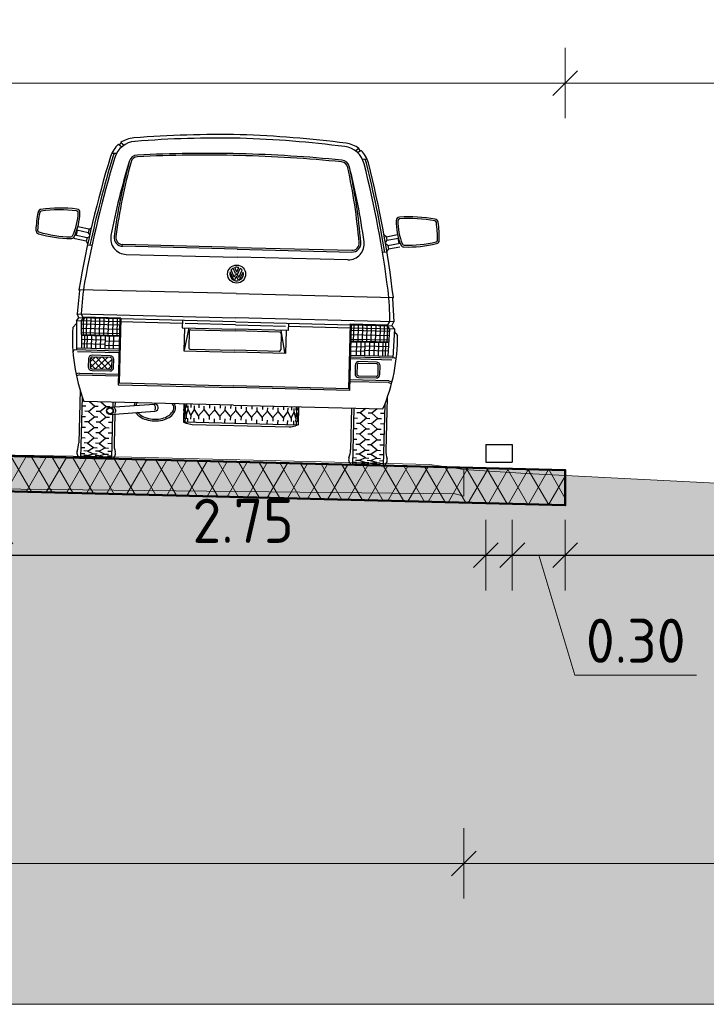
# Model space of a CAD drawing. Header units: metres. Extents: x -54 to 109, y -117 to 84.
# Tile 4 of 256: x -31.19 to -27.3, y -115.17 to -109.59. Entities that reach past the tile are written whole.
import ezdxf

# ---------------------------------------------------------------- set-up
doc = ezdxf.new("R2010")
doc.units = ezdxf.units.M
doc.linetypes.add('AL-NAP_LIJN', pattern=[15.25, 12, -1.5, 0.25, -1.5])
doc.layers.get('Defpoints').update_dxf_attribs({"color": 151})
for name, color, linetype, lineweight in [('B-WE-GW-MAAIVELD-GD', 253, 'Continuous', 18), ('N-WE-VH-VERHARDING-GD', 252, 'Continuous', 50), ('N-WE-VH-VERHARDING_ASFALT_DEKLAAG-AD', 252, 'Continuous', 18), ('N-WE-VW-MARKERING-GD', 7, 'Continuous', 35), ('N-WE-VW-MARKERING-S', 7, 'Continuous', 25), ('X-XX-AL-AANKLEDING-SD', 7, 'Continuous', 25), ('X-XX-AL-M', 7, 'Continuous', 18), ('X-XX-AL-NAP-GD', 7, 'AL-NAP_LIJN', 25), ('X-XX-AL_BINDEND-M', 10, 'Continuous', 18)]:
    doc.layers.add(name, color=color, linetype=linetype, lineweight=lineweight)
doc.layers.add('N-WE-GW-GROND_ZAND_DRAINEERZAND-V', color=7, linetype='Continuous', lineweight=18, true_color=0xf6e8be)
doc.layers.add('N-WE-GW-GROND_ZAND_FUNDERINGSZAND-V', color=7, linetype='Continuous', lineweight=18, true_color=0xf8ed6b)
doc.styles.add('NLCS-ISO-M100-T25', font='NLCS-ISO.ttf', dxfattribs={"height": 0.25})
doc.dimstyles.new('NLCS-M100-T25-SCHRAP_L2_H2', dxfattribs={"dimscale": 0.1, "dimtxt": 2.5, "dimasz": 1.4, "dimexe": 2, "dimexo": 2, "dimgap": 0.7, "dimtad": 1, "dimzin": 0, "dimdsep": 46, "dimtxsty": 'NLCS-ISO-M100-T25', "dimblk": 'OBLIQUE', "dimcen": 0, "dimdle": 2, "dimclrd": 256, "dimclre": 256, "dimclrt": 256, "dimazin": 0, "dimtfac": 1, "dimtdec": 3, "dimtofl": 0, "dimtmove": 0, "dimatfit": 3, "dimldrblk": 'OBLIQUE', "dimfxl": 2, "dimfxlon": 1, "dimtfillclr": 256, "dimtolj": 1, "dimtzin": 0, "dimlwd": -1, "dimlwe": -1, "dimarcsym": 0})

# ---------------------------------------------------------------- blocks, each defined once
blk = doc.blocks.new('VW-MARKERING_015')
at = {"layer": 'N-WE-VW-MARKERING-S'}
for p, q in [((-0.075, 0.1), (0.075, 0.1)), ((-0.075, 0.1), (-0.075, 0)), ((0.075, 0.1), (0.075, 0)), ((-0.075, 0), (0.075, 0))]:
    blk.add_line(p, q, dxfattribs=at)
blk = doc.blocks.new('_Oblique')
at = {"color": 0, "linetype": 'ByBlock', "lineweight": -2}
blk.add_line((-0.5, -0.5), (0.5, 0.5), dxfattribs=at)
blk = doc.blocks.new('*D308')
at = {"layer": 'Defpoints', "color": 0, "transparency": 16777216}
for p in [(-31.2976, -112.0443), (-28.5476, -112.1303), (-28.5476, -112.6244)]:
    blk.add_point(p, dxfattribs=at)
at = {"layer": 'X-XX-AL_BINDEND-M', "transparency": 16777216}
for p, q in [((-31.2976, -112.4244), (-31.2976, -112.8244)), ((-28.5476, -112.4244), (-28.5476, -112.8244)), ((-31.4976, -112.6244), (-28.3476, -112.6244))]:
    blk.add_line(p, q, dxfattribs=at)
at = {"layer": 'X-XX-AL_BINDEND-M', "transparency": 16777216, "xscale": 0.14, "yscale": 0.14, "zscale": 0.14, "rotation": 180}
blk.add_blockref('_Oblique', (-31.2976, -112.6244), dxfattribs=at)
at = {"layer": 'X-XX-AL_BINDEND-M', "transparency": 16777216, "xscale": 0.14, "yscale": 0.14, "zscale": 0.14}
blk.add_blockref('_Oblique', (-28.5476, -112.6244), dxfattribs=at)
at = {"layer": 'X-XX-AL_BINDEND-M', "transparency": 16777216, "insert": (-29.9226, -112.4294), "char_height": 0.25, "attachment_point": 5, "style": 'NLCS-ISO-M100-T25'}
blk.add_mtext('\\A1;2.75', dxfattribs=at)
blk = doc.blocks.new('*D309')
at = {"layer": 'Defpoints', "color": 0, "transparency": 16777216}
for p in [(-28.3976, -112.1341), (-28.0976, -112.1416), (-28.0976, -112.6244)]:
    blk.add_point(p, dxfattribs=at)
at = {"layer": 'X-XX-AL_BINDEND-M', "transparency": 16777216}
for p, q in [((-28.3976, -112.4244), (-28.3976, -112.8244)), ((-28.0976, -112.4244), (-28.0976, -112.8244)), ((-28.5976, -112.6244), (-27.8976, -112.6244)), ((-28.2476, -112.6244), (-28.0436, -113.3044)), ((-28.0436, -113.3044), (-27.3536, -113.3044))]:
    blk.add_line(p, q, dxfattribs=at)
at = {"layer": 'X-XX-AL_BINDEND-M', "transparency": 16777216, "xscale": 0.14, "yscale": 0.14, "zscale": 0.14, "rotation": 180}
blk.add_blockref('_Oblique', (-28.3976, -112.6244), dxfattribs=at)
at = {"layer": 'X-XX-AL_BINDEND-M', "transparency": 16777216, "xscale": 0.14, "yscale": 0.14, "zscale": 0.14}
blk.add_blockref('_Oblique', (-28.0976, -112.6244), dxfattribs=at)
at = {"layer": 'X-XX-AL_BINDEND-M', "transparency": 16777216, "insert": (-27.6986, -113.1094), "char_height": 0.25, "attachment_point": 5, "style": 'NLCS-ISO-M100-T25'}
blk.add_mtext('\\A1;0.30', dxfattribs=at)
blk = doc.blocks.new('*D310')
at = {"layer": 'Defpoints', "color": 0, "transparency": 16777216}
for p in [(-35.0976, -109.9479), (-35.0976, -111.9673), (-28.0976, -111.9673)]:
    blk.add_point(p, dxfattribs=at)
at = {"layer": 'X-XX-AL_BINDEND-M', "transparency": 16777216}
for p, q in [((-35.0976, -110.1479), (-35.0976, -109.7479)), ((-28.0976, -110.1479), (-28.0976, -109.7479)), ((-27.8976, -109.9479), (-35.2976, -109.9479))]:
    blk.add_line(p, q, dxfattribs=at)
at = {"layer": 'X-XX-AL_BINDEND-M', "transparency": 16777216, "xscale": 0.14, "yscale": 0.14, "zscale": 0.14, "rotation": 180}
blk.add_blockref('_Oblique', (-35.0976, -109.9479), dxfattribs=at)
at = {"layer": 'X-XX-AL_BINDEND-M', "transparency": 16777216, "xscale": 0.14, "yscale": 0.14, "zscale": 0.14}
blk.add_blockref('_Oblique', (-28.0976, -109.9479), dxfattribs=at)
at = {"layer": 'X-XX-AL_BINDEND-M', "transparency": 16777216, "insert": (-31.5976, -109.7529), "char_height": 0.25, "attachment_point": 5, "style": 'NLCS-ISO-M100-T25'}
blk.add_mtext('\\A1;7.00', dxfattribs=at)
blk = doc.blocks.new('*D313')
at = {"layer": 'Defpoints', "color": 0, "transparency": 16777216}
for p in [(-22.3976, -109.9479), (-28.0976, -112.1416), (-22.3976, -112.3997)]:
    blk.add_point(p, dxfattribs=at)
at = {"layer": 'X-XX-AL-M', "transparency": 16777216}
for p, q in [((-28.0976, -110.1479), (-28.0976, -109.7479)), ((-22.3976, -110.1479), (-22.3976, -109.7479)), ((-28.2976, -109.9479), (-22.1976, -109.9479))]:
    blk.add_line(p, q, dxfattribs=at)
at = {"layer": 'X-XX-AL-M', "transparency": 16777216, "xscale": 0.14, "yscale": 0.14, "zscale": 0.14, "rotation": 180}
blk.add_blockref('_Oblique', (-28.0976, -109.9479), dxfattribs=at)
at = {"layer": 'X-XX-AL-M', "transparency": 16777216, "xscale": 0.14, "yscale": 0.14, "zscale": 0.14}
blk.add_blockref('_Oblique', (-22.3976, -109.9479), dxfattribs=at)
at = {"layer": 'X-XX-AL-M', "transparency": 16777216, "insert": (-25.2476, -109.7529), "char_height": 0.25, "attachment_point": 5, "style": 'NLCS-ISO-M100-T25'}
blk.add_mtext('\\A1;5.70', dxfattribs=at)
blk = doc.blocks.new('*D328')
at = {"layer": 'B-WE-GW-MAAIVELD-GD', "transparency": 16777216}
for p, q in [((-35.0976, -114.1713), (-35.0976, -114.5713)), ((-28.6724, -114.1713), (-28.6724, -114.5713)), ((-35.2976, -114.3713), (-28.4724, -114.3713))]:
    blk.add_line(p, q, dxfattribs=at)
at = {"layer": 'Defpoints', "color": 0, "transparency": 16777216}
for p in [(-28.6724, -112.2899), (-35.0976, -112.3416), (-28.6724, -114.3713)]:
    blk.add_point(p, dxfattribs=at)
at = {"layer": 'B-WE-GW-MAAIVELD-GD', "transparency": 16777216, "xscale": 0.14, "yscale": 0.14, "zscale": 0.14}
for p, rotation in [((-35.0976, -114.3713), 179.9999999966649), ((-28.6724, -114.3713), 359.9999999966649)]:
    blk.add_blockref('_Oblique', p, dxfattribs=dict(at, rotation=rotation))
at = {"layer": 'B-WE-GW-MAAIVELD-GD', "transparency": 16777216, "insert": (-31.885, -114.1763), "char_height": 0.25, "attachment_point": 5, "rotation": 360, "style": 'NLCS-ISO-M100-T25'}
blk.add_mtext('\\A1;6.43', dxfattribs=at)
blk = doc.blocks.new('*D350')
at = {"layer": 'B-WE-GW-MAAIVELD-GD', "transparency": 16777216}
for p, q in [((-28.6724, -114.1713), (-28.6724, -114.5713)), ((-24.2746, -114.1713), (-24.2746, -114.5713)), ((-28.8724, -114.3713), (-24.0746, -114.3713))]:
    blk.add_line(p, q, dxfattribs=at)
at = {"layer": 'Defpoints', "color": 0, "transparency": 16777216}
for p in [(-28.6724, -112.2899), (-24.2746, -112.5174), (-24.2746, -114.3713)]:
    blk.add_point(p, dxfattribs=at)
at = {"layer": 'B-WE-GW-MAAIVELD-GD', "transparency": 16777216, "xscale": 0.14, "yscale": 0.14, "zscale": 0.14}
for p, rotation in [((-28.6724, -114.3713), 179.9999999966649), ((-24.2746, -114.3713), 359.9999999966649)]:
    blk.add_blockref('_Oblique', p, dxfattribs=dict(at, rotation=rotation))
at = {"layer": 'B-WE-GW-MAAIVELD-GD', "transparency": 16777216, "insert": (-26.4735, -114.1763), "char_height": 0.25, "attachment_point": 5, "rotation": 360, "style": 'NLCS-ISO-M100-T25'}
blk.add_mtext('\\A1;4.40', dxfattribs=at)
blk = doc.blocks.new('SAL-AANKLEDING_BUSJE1_ACHTERAANZICHT-D')
for p, q in [((-0.6752, 1.7925), (-0.6553, 1.7788)), ((0.6752, 1.7925), (0.6553, 1.7788)), ((-0.7236, 1.732), (-0.6963, 1.732)), ((-0.6873, 1.7825), (-0.6677, 1.769)), ((0.6873, 1.7825), (0.6677, 1.769)), ((0.7236, 1.732), (0.6963, 1.732)), ((-0.9085, 1.2902), (-0.9146, 1.2609)), ((-0.846, 1.2771), (-0.911, 1.2907)), ((-0.8419, 1.2967), (-0.9055, 1.31)), ((-0.8419, 1.2967), (-0.846, 1.2771)), ((-0.8419, 1.2967), (-0.8292, 1.305)), ((0.8419, 1.2967), (0.8292, 1.305)), ((0.8419, 1.2967), (0.9055, 1.31)), ((0.8419, 1.2967), (0.846, 1.2771)), ((0.846, 1.2771), (0.911, 1.2907)), ((0.9085, 1.2902), (0.9146, 1.2609)), ((-0.9199, 1.2415), (-0.9317, 1.2453)), ((-0.8521, 1.2478), (-0.9215, 1.2623)), ((-0.8562, 1.2282), (-0.9199, 1.2415)), ((-0.8521, 1.2478), (-0.8562, 1.2282)), ((-0.8562, 1.2282), (-0.8479, 1.2155)), ((-0.8521, 1.2478), (-0.8394, 1.2561)), ((-0.846, 1.2771), (-0.8377, 1.2645)), ((0.846, 1.2771), (0.8377, 1.2645)), ((0.8521, 1.2478), (0.8394, 1.2561)), ((0.8562, 1.2282), (0.8479, 1.2155)), ((0.8521, 1.2478), (0.9215, 1.2623)), ((0.8521, 1.2478), (0.8562, 1.2282)), ((0.8562, 1.2282), (0.9199, 1.2415)), ((-0.8484, 1.208), (-0.8229, 1.208)), ((0, 1.215), (-0.6491, 1.215)), ((0, 1.205), (-0.6491, 1.205)), ((0, 1.215), (0.6491, 1.215)), ((0, 1.205), (0.6491, 1.205)), ((0.8484, 1.208), (0.8229, 1.208)), ((-0.6284, 1.16), (0, 1.16)), ((0.6284, 1.16), (0, 1.16)), ((-0.0158, 1.0289), (-0.0367, 1.0758)), ((-0.013, 1.0451), (-0.0314, 1.0863)), ((-0.0063, 1.0661), (-0.02, 1.0969)), ((-0.013, 1.0451), (-0.0055, 1.0619)), ((0, 1.0743), (-0.0117, 1.1007)), ((-0.0063, 1.0661), (0.0063, 1.0661)), ((-0.0055, 1.0619), (0.0055, 1.0619)), ((0, 1.0743), (0.0117, 1.1007)), ((0.013, 1.0451), (0.0055, 1.0619)), ((0.0063, 1.0661), (0.02, 1.0969)), ((0.013, 1.0451), (0.0314, 1.0863)), ((0.0158, 1.0289), (0.0367, 1.0758)), ((-0.0111, 1.0271), (0, 1.0519)), ((0.0111, 1.0271), (0, 1.0519)), ((-0.891, 0.953), (-0.887, 0.948)), ((0, 0.953), (-0.891, 0.953)), ((0, 0.953), (0.891, 0.953)), ((0.891, 0.953), (0.887, 0.948)), ((-0.887, 0.948), (-0.897, 0.816)), ((0.887, 0.948), (0.897, 0.816)), ((-0.901, 0.776), (-0.887, 0.793)), ((-0.887, 0.793), (-0.897, 0.816)), ((-0.897, 0.816), (0, 0.816)), ((-0.655, 0.793), (-0.887, 0.793)), ((-0.8618, 0.793), (-0.8739, 0.816)), ((-0.8736, 0.776), (-0.8618, 0.793)), ((-0.65, 0.798), (-0.8644, 0.798)), ((-0.857, 0.793), (-0.8624, 0.776)), ((-0.8432, 0.793), (-0.8432, 0.7)), ((-0.82, 0.793), (-0.82, 0.7)), ((-0.795, 0.793), (-0.795, 0.7)), ((-0.77, 0.793), (-0.77, 0.7)), ((-0.745, 0.793), (-0.745, 0.7)), ((-0.72, 0.793), (-0.72, 0.7)), ((-0.695, 0.793), (-0.695, 0.7)), ((-0.67, 0.793), (-0.67, 0.7)), ((-0.655, 0.793), (-0.655, 0.42)), ((-0.65, 0.798), (-0.65, 0.43)), ((0, 0.793), (-0.65, 0.793)), ((-0.3, 0.793), (-0.3, 0.752)), ((0.897, 0.816), (0, 0.816)), ((0, 0.793), (0.65, 0.793)), ((0.3, 0.793), (0.3, 0.752)), ((0.65, 0.798), (0.8644, 0.798)), ((0.65, 0.798), (0.65, 0.43)), ((0.655, 0.793), (0.887, 0.793)), ((0.655, 0.793), (0.655, 0.42)), ((0.67, 0.793), (0.67, 0.7)), ((0.695, 0.793), (0.695, 0.7)), ((0.72, 0.793), (0.72, 0.7)), ((0.745, 0.793), (0.745, 0.7)), ((0.77, 0.793), (0.77, 0.7)), ((0.795, 0.793), (0.795, 0.7)), ((0.82, 0.793), (0.82, 0.7)), ((0.8432, 0.793), (0.8432, 0.7)), ((0.857, 0.793), (0.8624, 0.776)), ((0.8618, 0.793), (0.8739, 0.816)), ((0.8736, 0.776), (0.8618, 0.793)), ((0.8736, 0.776), (0.8618, 0.793)), ((0.887, 0.793), (0.897, 0.816)), ((0.901, 0.776), (0.887, 0.793)), ((-0.9005, 0.7614), (-0.92, 0.7388)), ((-0.901, 0.776), (-0.8955, 0.611)), ((-0.655, 0.776), (-0.901, 0.776)), ((-0.8736, 0.776), (-0.8685, 0.6209)), ((-0.8731, 0.76), (-0.655, 0.76)), ((-0.8723, 0.735), (-0.655, 0.735)), ((-0.8624, 0.776), (-0.8601, 0.7)), ((-0.3, 0.776), (-0.65, 0.776)), ((-0.3, 0.752), (0, 0.752)), ((-0.288, 0.752), (-0.288, 0.6209)), ((0, 0.776), (-0.284, 0.776)), ((-0.284, 0.626), (-0.2608, 0.752)), ((-0.261, 0.7315), (-0.261, 0.6415)), ((-0.251, 0.7415), (0, 0.7415)), ((0, 0.776), (0.284, 0.776)), ((0.3, 0.752), (0, 0.752)), ((0.251, 0.7415), (0, 0.7415)), ((0.284, 0.626), (0.2608, 0.752)), ((0.261, 0.7315), (0.261, 0.6415)), ((0.288, 0.752), (0.288, 0.6209)), ((0.3, 0.776), (0.65, 0.776)), ((0.655, 0.776), (0.901, 0.776)), ((0.8731, 0.76), (0.655, 0.76)), ((0.8723, 0.735), (0.655, 0.735)), ((0.8624, 0.776), (0.8601, 0.7)), ((0.8736, 0.776), (0.8685, 0.6209)), ((0.8736, 0.776), (0.8685, 0.6209)), ((0.901, 0.776), (0.8955, 0.611)), ((0.9005, 0.7614), (0.92, 0.7388)), ((-0.8714, 0.71), (-0.655, 0.71)), ((-0.8711, 0.7), (-0.655, 0.7)), ((-0.8709, 0.695), (-0.655, 0.695)), ((-0.8702, 0.6735), (-0.735, 0.6735)), ((-0.8534, 0.695), (-0.852, 0.6209)), ((-0.838, 0.695), (-0.838, 0.6209)), ((-0.813, 0.695), (-0.813, 0.6209)), ((-0.788, 0.695), (-0.788, 0.6209)), ((-0.763, 0.695), (-0.763, 0.6209)), ((-0.735, 0.695), (-0.735, 0.6209)), ((-0.713, 0.695), (-0.713, 0.6209)), ((-0.688, 0.695), (-0.688, 0.6209)), ((0.8714, 0.71), (0.655, 0.71)), ((0.8711, 0.7), (0.655, 0.7)), ((0.8709, 0.695), (0.655, 0.695)), ((0.8709, 0.695), (0.655, 0.695)), ((0.688, 0.695), (0.688, 0.6209)), ((0.713, 0.695), (0.713, 0.6209)), ((0.735, 0.695), (0.735, 0.6209)), ((0.735, 0.695), (0.735, 0.6209)), ((0.8702, 0.6735), (0.735, 0.6735)), ((0.763, 0.695), (0.763, 0.6209)), ((0.788, 0.695), (0.788, 0.6209)), ((0.813, 0.695), (0.813, 0.6209)), ((0.838, 0.695), (0.838, 0.6209)), ((0.8534, 0.695), (0.852, 0.6209)), ((-0.655, 0.6209), (-0.8958, 0.6209)), ((-0.8694, 0.6485), (-0.735, 0.6485)), ((-0.735, 0.6673), (-0.655, 0.6673)), ((-0.735, 0.6423), (-0.655, 0.6423)), ((-0.288, 0.6209), (0, 0.6209)), ((-0.251, 0.6315), (0, 0.6315)), ((0.251, 0.6315), (0, 0.6315)), ((0.288, 0.6209), (0, 0.6209)), ((0.735, 0.6673), (0.655, 0.6673)), ((0.735, 0.6423), (0.655, 0.6423)), ((0.655, 0.6209), (0.8958, 0.6209)), ((0.8694, 0.6485), (0.735, 0.6485)), ((-0.655, 0.611), (-0.9056, 0.611)), ((-0.655, 0.6006), (-0.8908, 0.6006)), ((-0.815, 0.548), (-0.788, 0.575)), ((-0.8148, 0.5129), (-0.7526, 0.575)), ((-0.7507, 0.505), (-0.8143, 0.5686)), ((-0.7873, 0.505), (-0.7173, 0.575)), ((-0.7153, 0.505), (-0.7853, 0.575)), ((-0.7519, 0.505), (-0.695, 0.5619)), ((-0.695, 0.52), (-0.75, 0.575)), ((0.655, 0.611), (0.9056, 0.611)), ((0.655, 0.6006), (0.8908, 0.6006)), ((-0.786, 0.505), (-0.815, 0.534)), ((-0.7166, 0.505), (-0.695, 0.5266)), ((-0.8766, 0.48), (-0.8952, 0.475)), ((-0.8753, 0.47), (-0.8929, 0.4652)), ((-0.8766, 0.48), (-0.655, 0.48)), ((-0.8753, 0.47), (-0.655, 0.47)), ((0.8766, 0.48), (0.655, 0.48)), ((0.8753, 0.47), (0.655, 0.47)), ((0.8753, 0.47), (0.8929, 0.4652)), ((0.8766, 0.48), (0.8952, 0.475)), ((-0.655, 0.42), (0, 0.42)), ((-0.65, 0.43), (0, 0.43)), ((0.65, 0.43), (0, 0.43)), ((0.655, 0.42), (0, 0.42)), ((-0.87, 0.3835), (-0.87, 0.085)), ((-0.8575, 0.3475), (-0.8575, 0)), ((0.8575, 0.3475), (0.8575, 0)), ((0.87, 0.3835), (0.87, 0.085)), ((-0.855, 0.295), (-0.835, 0.295)), ((0, 0.321), (-0.8474, 0.321)), ((-0.82, 0.265), (-0.785, 0.295)), ((-0.8154, 0.321), (-0.785, 0.295)), ((-0.785, 0.295), (-0.765, 0.295)), ((-0.755, 0.265), (-0.72, 0.295)), ((-0.7504, 0.321), (-0.72, 0.295)), ((-0.72, 0.295), (-0.7, 0.295)), ((-0.7, 0.2909), (-0.447, 0.3159)), ((-0.6825, 0.321), (-0.6825, 0.2926)), ((-0.67, 0.321), (-0.67, 0.2939)), ((-0.28, 0.321), (-0.28, 0.218)), ((-0.28, 0.321), (-0.28, 0.218)), ((-0.275, 0.256), (-0.28, 0.291)), ((-0.275, 0.321), (-0.275, 0.301)), ((-0.275, 0.256), (-0.27, 0.291)), ((-0.27, 0.291), (-0.27, 0.311)), ((-0.265, 0.256), (-0.27, 0.291)), ((-0.265, 0.321), (-0.265, 0.301)), ((-0.265, 0.256), (-0.255, 0.291)), ((-0.255, 0.291), (-0.255, 0.311)), ((-0.24, 0.256), (-0.255, 0.291)), ((-0.24, 0.321), (-0.24, 0.301)), ((-0.24, 0.256), (-0.22, 0.291)), ((-0.22, 0.291), (-0.22, 0.311)), ((-0.195, 0.256), (-0.22, 0.291)), ((-0.195, 0.321), (-0.195, 0.301)), ((-0.195, 0.256), (-0.165, 0.291)), ((-0.165, 0.291), (-0.165, 0.311)), ((-0.135, 0.256), (-0.165, 0.291)), ((-0.135, 0.321), (-0.135, 0.301)), ((-0.135, 0.256), (-0.105, 0.291)), ((-0.105, 0.291), (-0.105, 0.311)), ((-0.075, 0.256), (-0.105, 0.291)), ((-0.075, 0.321), (-0.075, 0.301)), ((-0.075, 0.256), (-0.045, 0.291)), ((-0.045, 0.291), (-0.045, 0.311)), ((-0.015, 0.256), (-0.045, 0.291)), ((-0.015, 0.321), (-0.015, 0.301)), ((-0.015, 0.256), (0.015, 0.291)), ((0, 0.321), (0.8474, 0.321)), ((0.015, 0.291), (0.015, 0.311)), ((0.045, 0.256), (0.015, 0.291)), ((0.045, 0.321), (0.045, 0.301)), ((0.045, 0.256), (0.075, 0.291)), ((0.075, 0.291), (0.075, 0.311)), ((0.105, 0.256), (0.075, 0.291)), ((0.105, 0.321), (0.105, 0.301)), ((0.105, 0.256), (0.135, 0.291)), ((0.135, 0.291), (0.135, 0.311)), ((0.165, 0.256), (0.135, 0.291)), ((0.165, 0.321), (0.165, 0.301)), ((0.165, 0.256), (0.195, 0.291)), ((0.195, 0.291), (0.195, 0.311)), ((0.225, 0.256), (0.195, 0.291)), ((0.225, 0.321), (0.225, 0.301)), ((0.225, 0.256), (0.255, 0.291)), ((0.255, 0.291), (0.255, 0.311)), ((0.285, 0.256), (0.255, 0.291)), ((0.285, 0.321), (0.285, 0.301)), ((0.285, 0.256), (0.31, 0.291)), ((0.31, 0.291), (0.31, 0.311)), ((0.33, 0.256), (0.31, 0.291)), ((0.33, 0.321), (0.33, 0.301)), ((0.33, 0.256), (0.345, 0.291)), ((0.345, 0.291), (0.345, 0.311)), ((0.355, 0.256), (0.345, 0.291)), ((0.355, 0.321), (0.355, 0.301)), ((0.355, 0.256), (0.36, 0.291)), ((0.36, 0.291), (0.36, 0.311)), ((0.365, 0.256), (0.36, 0.291)), ((0.365, 0.321), (0.365, 0.301)), ((0.365, 0.256), (0.37, 0.291)), ((0.37, 0.321), (0.37, 0.218)), ((0.67, 0.321), (0.67, 0.085)), ((0.6825, 0.321), (0.6825, 0)), ((0.72, 0.295), (0.7, 0.295)), ((0.7504, 0.321), (0.72, 0.295)), ((0.755, 0.265), (0.72, 0.295)), ((0.785, 0.295), (0.765, 0.295)), ((0.8154, 0.321), (0.785, 0.295)), ((0.82, 0.265), (0.785, 0.295)), ((0.855, 0.295), (0.835, 0.295)), ((-0.855, 0.235), (-0.835, 0.235)), ((-0.82, 0.265), (-0.84, 0.265)), ((-0.82, 0.265), (-0.785, 0.235)), ((-0.82, 0.205), (-0.785, 0.235)), ((-0.785, 0.235), (-0.765, 0.235)), ((-0.755, 0.265), (-0.775, 0.265)), ((-0.755, 0.265), (-0.72, 0.235)), ((-0.755, 0.205), (-0.72, 0.235)), ((-0.72, 0.235), (-0.7, 0.235)), ((-0.696, 0.2511), (-0.443, 0.2761)), ((-0.6825, 0.2524), (-0.6825, 0)), ((-0.67, 0.2537), (-0.67, 0.085)), ((-0.275, 0.256), (-0.275, 0.236)), ((-0.27, 0.221), (-0.27, 0.241)), ((-0.265, 0.256), (-0.265, 0.236)), ((-0.255, 0.221), (-0.255, 0.241)), ((-0.24, 0.256), (-0.24, 0.236)), ((-0.22, 0.221), (-0.22, 0.241)), ((-0.195, 0.256), (-0.195, 0.236)), ((-0.165, 0.221), (-0.165, 0.241)), ((-0.135, 0.256), (-0.135, 0.236)), ((-0.105, 0.221), (-0.105, 0.241)), ((-0.075, 0.256), (-0.075, 0.236)), ((-0.045, 0.221), (-0.045, 0.241)), ((-0.015, 0.256), (-0.015, 0.236)), ((0.015, 0.221), (0.015, 0.241)), ((0.045, 0.256), (0.045, 0.236)), ((0.075, 0.221), (0.075, 0.241)), ((0.105, 0.256), (0.105, 0.236)), ((0.135, 0.221), (0.135, 0.241)), ((0.165, 0.256), (0.165, 0.236)), ((0.195, 0.221), (0.195, 0.241)), ((0.225, 0.256), (0.225, 0.236)), ((0.255, 0.221), (0.255, 0.241)), ((0.285, 0.256), (0.285, 0.236)), ((0.31, 0.221), (0.31, 0.241)), ((0.33, 0.256), (0.33, 0.236)), ((0.345, 0.221), (0.345, 0.241)), ((0.355, 0.256), (0.355, 0.236)), ((0.36, 0.221), (0.36, 0.241)), ((0.365, 0.256), (0.365, 0.236)), ((0.685, 0.265), (0.705, 0.265)), ((0.72, 0.235), (0.7, 0.235)), ((0.755, 0.265), (0.72, 0.235)), ((0.755, 0.205), (0.72, 0.235)), ((0.755, 0.265), (0.775, 0.265)), ((0.785, 0.235), (0.765, 0.235)), ((0.82, 0.265), (0.785, 0.235)), ((0.82, 0.205), (0.785, 0.235)), ((0.82, 0.265), (0.84, 0.265)), ((0.855, 0.235), (0.835, 0.235)), ((-0.855, 0.175), (-0.835, 0.175)), ((-0.82, 0.205), (-0.84, 0.205)), ((-0.82, 0.205), (-0.785, 0.175)), ((-0.82, 0.145), (-0.785, 0.175)), ((-0.785, 0.175), (-0.765, 0.175)), ((-0.755, 0.205), (-0.775, 0.205)), ((-0.755, 0.205), (-0.72, 0.175)), ((-0.755, 0.145), (-0.72, 0.175)), ((-0.72, 0.175), (-0.7, 0.175)), ((-0.685, 0.205), (-0.705, 0.205)), ((-0.28, 0.2185), (0.37, 0.2185)), ((-0.28, 0.218), (-0.2643, 0.2122)), ((-0.2296, 0.206), (0.3196, 0.206)), ((0.37, 0.218), (0.3543, 0.2122)), ((0.685, 0.205), (0.705, 0.205)), ((0.72, 0.175), (0.7, 0.175)), ((0.755, 0.205), (0.72, 0.175)), ((0.755, 0.145), (0.72, 0.175)), ((0.755, 0.205), (0.775, 0.205)), ((0.785, 0.175), (0.765, 0.175)), ((0.82, 0.205), (0.785, 0.175)), ((0.82, 0.145), (0.785, 0.175)), ((0.82, 0.205), (0.84, 0.205)), ((0.855, 0.175), (0.835, 0.175)), ((-0.855, 0.115), (-0.835, 0.115)), ((-0.82, 0.145), (-0.84, 0.145)), ((-0.82, 0.145), (-0.785, 0.115)), ((-0.82, 0.085), (-0.785, 0.115)), ((-0.785, 0.115), (-0.765, 0.115)), ((-0.755, 0.145), (-0.775, 0.145)), ((-0.755, 0.145), (-0.72, 0.115)), ((-0.755, 0.085), (-0.72, 0.115)), ((-0.72, 0.115), (-0.7, 0.115)), ((-0.685, 0.145), (-0.705, 0.145)), ((0.685, 0.145), (0.705, 0.145)), ((0.72, 0.115), (0.7, 0.115)), ((0.755, 0.145), (0.72, 0.115)), ((0.755, 0.085), (0.72, 0.115)), ((0.755, 0.145), (0.775, 0.145)), ((0.785, 0.115), (0.765, 0.115)), ((0.82, 0.145), (0.785, 0.115)), ((0.82, 0.085), (0.785, 0.115)), ((0.82, 0.145), (0.84, 0.145)), ((0.855, 0.115), (0.835, 0.115)), ((-0.855, 0.06), (-0.835, 0.06)), ((-0.82, 0.085), (-0.84, 0.085)), ((-0.82, 0.085), (-0.785, 0.06)), ((-0.82, 0.04), (-0.785, 0.06)), ((-0.785, 0.06), (-0.765, 0.06)), ((-0.755, 0.085), (-0.775, 0.085)), ((-0.755, 0.085), (-0.72, 0.06)), ((-0.755, 0.04), (-0.72, 0.06)), ((-0.72, 0.06), (-0.7, 0.06)), ((-0.685, 0.085), (-0.705, 0.085)), ((0.685, 0.085), (0.705, 0.085)), ((0.72, 0.06), (0.7, 0.06)), ((0.755, 0.085), (0.72, 0.06)), ((0.755, 0.04), (0.72, 0.06)), ((0.755, 0.085), (0.775, 0.085)), ((0.785, 0.06), (0.765, 0.06)), ((0.82, 0.085), (0.785, 0.06)), ((0.82, 0.04), (0.785, 0.06)), ((0.82, 0.085), (0.84, 0.085)), ((0.855, 0.06), (0.835, 0.06)), ((-0.8575, 0), (-0.6825, 0)), ((-0.855, 0.025), (-0.835, 0.025)), ((-0.855, 0.01), (-0.835, 0.01)), ((-0.82, 0.04), (-0.84, 0.04)), ((-0.82, 0.015), (-0.84, 0.015)), ((-0.82, 0.005), (-0.84, 0.005)), ((-0.82, 0.04), (-0.785, 0.025)), ((-0.82, 0.015), (-0.785, 0.025)), ((-0.82, 0.015), (-0.785, 0.01)), ((-0.82, 0.005), (-0.785, 0.01)), ((-0.82, 0.005), (-0.785, 0)), ((-0.785, 0.025), (-0.765, 0.025)), ((-0.785, 0.01), (-0.765, 0.01)), ((-0.755, 0.04), (-0.775, 0.04)), ((-0.755, 0.015), (-0.775, 0.015)), ((-0.755, 0.005), (-0.775, 0.005)), ((-0.755, 0.04), (-0.72, 0.025)), ((-0.755, 0.015), (-0.72, 0.025)), ((-0.755, 0.015), (-0.72, 0.01)), ((-0.755, 0.005), (-0.72, 0.01)), ((-0.755, 0.005), (-0.72, 0)), ((-0.72, 0.025), (-0.7, 0.025)), ((-0.72, 0.01), (-0.7, 0.01)), ((-0.685, 0.04), (-0.705, 0.04)), ((-0.685, 0.015), (-0.705, 0.015)), ((-0.685, 0.005), (-0.705, 0.005)), ((0.8575, 0), (0.6825, 0)), ((0.685, 0.04), (0.705, 0.04)), ((0.685, 0.015), (0.705, 0.015)), ((0.685, 0.005), (0.705, 0.005)), ((0.72, 0.025), (0.7, 0.025)), ((0.72, 0.01), (0.7, 0.01)), ((0.755, 0.04), (0.72, 0.025)), ((0.755, 0.015), (0.72, 0.025)), ((0.755, 0.015), (0.72, 0.01)), ((0.755, 0.005), (0.72, 0.01)), ((0.755, 0.005), (0.72, 0)), ((0.755, 0.04), (0.775, 0.04)), ((0.755, 0.015), (0.775, 0.015)), ((0.755, 0.005), (0.775, 0.005)), ((0.785, 0.025), (0.765, 0.025)), ((0.785, 0.01), (0.765, 0.01)), ((0.82, 0.04), (0.785, 0.025)), ((0.82, 0.015), (0.785, 0.025)), ((0.82, 0.015), (0.785, 0.01)), ((0.82, 0.005), (0.785, 0.01)), ((0.82, 0.005), (0.785, 0)), ((0.82, 0.04), (0.84, 0.04)), ((0.82, 0.015), (0.84, 0.015)), ((0.82, 0.005), (0.84, 0.005)), ((0.855, 0.025), (0.835, 0.025)), ((0.855, 0.01), (0.835, 0.01))]:
    blk.add_line(p, q)
for points in [[(-0.805, 0.585), (-0.705, 0.585, -0.414214), (-0.685, 0.565), (-0.685, 0.515, -0.414214), (-0.705, 0.495), (-0.805, 0.495, -0.414214), (-0.825, 0.515), (-0.825, 0.565, -0.414214)], [(-0.805, 0.575), (-0.705, 0.575, -0.414214), (-0.695, 0.565), (-0.695, 0.515, -0.414214), (-0.705, 0.505), (-0.805, 0.505, -0.414214), (-0.815, 0.515), (-0.815, 0.565, -0.414214)], [(0.805, 0.585), (0.705, 0.585, 0.414214), (0.685, 0.565), (0.685, 0.515, 0.414214), (0.705, 0.495), (0.805, 0.495, 0.414214), (0.825, 0.515), (0.825, 0.565, 0.414214)], [(0.805, 0.575), (0.705, 0.575, 0.414214), (0.695, 0.565), (0.695, 0.515, 0.414214), (0.705, 0.505), (0.805, 0.505, 0.414214), (0.815, 0.515), (0.815, 0.565, 0.414214)]]:
    blk.add_lwpolyline(points, format="xyb", close=True)
for points in [[(-0.5563, 0.321, 0.088278), (-0.5623, 0.3045, 0.143861)], [(-0.5526, 0.2653, 0.09481), (-0.5284, 0.2423, 0.078029), (-0.4921, 0.2262, 0.06527), (-0.445, 0.22, 0.06527), (-0.3979, 0.2262, 0.078029), (-0.3616, 0.2423, 0.107177), (-0.335, 0.2689, 0.143861), (-0.327, 0.296, 0.143861)], [(-0.5442, 0.321, 0.108772), (-0.5519, 0.3055, 0.088278)], [(-0.5409, 0.2664, 0.075994), (-0.523, 0.2507, 0.078029), (-0.4895, 0.2358, 0.06527), (-0.445, 0.23, 0.06527), (-0.4005, 0.2358, 0.078029), (-0.367, 0.2507, 0.107177), (-0.3434, 0.2743, 0.143861), (-0.337, 0.296, 0.143861)], [(-0.337, 0.296, 0.169907), (-0.3458, 0.321, 0.131415)], [(-0.327, 0.296, 0.131415), (-0.3337, 0.321, 0.107177)]]:
    blk.add_lwpolyline(points, format="xyb")
for centre, radius in [((0, 1.064), 0.0511), ((-0.698, 0.271), 0.02), ((-0.698, 0.271), 0.017)]:
    blk.add_circle(centre, radius)
for centre, radius, start, end in [((0.0344, -4.2519), 6.106, 90.32247, 95.98087), ((-0.0344, -4.2519), 6.106, 84.01913, 89.67753), ((-0.5809, 1.6722), 0.13, 95.9292, 164.4052), ((-0.6844, 1.7913), 0.00931, 251.7738, 6.9564), ((-0.5862, 1.6717), 0.15, 95.9809, 126.3606), ((0.0344, -4.2519), 6.086, 90.32247, 95.92916), ((-0.0344, -4.2519), 6.086, 84.07084, 89.67753), ((0.5809, 1.6722), 0.13, 15.5948, 84.0708), ((0.5862, 1.6717), 0.15, 53.6394, 84.0191), ((0.6844, 1.7913), 0.00931, 173.0436, 288.2262), ((-0.5862, 1.6717), 0.15, 132.3696, 164.3323), ((-0.5807, 1.6717), 0.142, 154.8613, 164.3323), ((0, -6.0446), 7.7906, 90, 94.26062), ((0, -6.0446), 7.7806, 90, 94.26062), ((0, -6.0446), 7.7906, 85.73938, 90), ((0, -6.0446), 7.7806, 85.73938, 90), ((0.5862, 1.6717), 0.15, 15.6677, 47.6304), ((0.5822, 1.6717), 0.142, 15.6677, 25.1387), ((5.134, 0.0772), 6.0883, 164.42198, 171.72899), ((5.134, 0.0772), 6.0633, 164.40519, 171.29415), ((5.1395, 0.0772), 6.0803, 164.42198, 169.28154), ((3.1245, 0.6336), 3.8932, 164.307, 170.6724), ((2.4622, 0.9224), 3.1791, 166.0909, 173.899), ((2.4622, 0.9224), 3.1691, 166.0909, 173.899), ((-0.5751, 1.6746), 0.05, 94.2606, 166.0909), ((-0.5751, 1.6746), 0.04, 94.2606, 166.0909), ((0.5751, 1.6746), 0.04, 13.9091, 85.7394), ((0.5751, 1.6746), 0.05, 13.9091, 85.7394), ((-2.4622, 0.9224), 3.1691, 6.101, 13.9091), ((-2.4622, 0.9224), 3.1791, 6.101, 13.9091), ((-3.1245, 0.6336), 3.8932, 9.3276, 15.693), ((-5.134, 0.0772), 6.0633, 8.70585, 15.59481), ((-5.1381, 0.0772), 6.0803, 10.71846, 15.57802), ((-5.134, 0.0772), 6.0883, 8.27101, 15.57802), ((-1.1138, 1.3833), 0.02, 99.285, 170.0054), ((-0.9895, 0.6232), 0.7901, 84.5321, 99.285), ((-0.9895, 0.6232), 0.7801, 84.5321, 99.285), ((-0.9162, 1.3898), 0.01, 0.554, 84.5321), ((-0.9162, 1.3898), 0.02, 0.554, 84.5321), ((0.9162, 1.3898), 0.02, 95.4679, 179.446), ((0.9162, 1.3898), 0.01, 95.4679, 179.446), ((0.9895, 0.6232), 0.7901, 80.715, 95.4679), ((0.9895, 0.6232), 0.7801, 80.715, 95.4679), ((1.1138, 1.3833), 0.02, 9.9946, 80.715), ((-0.5171, 1.2781), 0.6259, 170.0054, 179.4372), ((-0.5171, 1.2781), 0.6159, 170.0054, 179.4372), ((-1.1138, 1.3833), 0.01, 99.285, 170.0054), ((-1.2156, 1.387), 0.3095, 335.155, 0.554), ((-1.2156, 1.387), 0.3195, 335.155, 0.554), ((1.2156, 1.387), 0.3195, 179.446, 204.845), ((1.2156, 1.387), 0.3095, 179.446, 204.845), ((1.1138, 1.3833), 0.01, 9.9946, 80.715), ((0.5171, 1.2781), 0.6159, 0.5628, 9.9946), ((0.5171, 1.2781), 0.6259, 0.5628, 9.9946), ((-1.123, 1.2841), 0.02, 179.4372, 255.3954), ((-1.123, 1.2841), 0.01, 179.4372, 255.3954), ((1.123, 1.2841), 0.01, 284.6046, 0.5628), ((1.123, 1.2841), 0.02, 284.6046, 0.5628), ((-0.944, 1.9711), 0.73, 255.3954, 270.0071), ((-0.944, 1.9711), 0.72, 255.3954, 270.0071), ((-0.9439, 1.2611), 0.01, 270.0071, 335.155), ((-0.9439, 1.2611), 0.02, 270.0071, 335.155), ((-0.6284, 1.25), 0.09, 170.6724, 270), ((-0.6491, 1.255), 0.05, 173.899, 270), ((-0.6491, 1.255), 0.04, 173.899, 270), ((0.6284, 1.25), 0.09, 270, 9.3276), ((0.6491, 1.255), 0.05, 270, 6.101), ((0.6491, 1.255), 0.04, 270, 6.101), ((0.9439, 1.2611), 0.02, 204.845, 269.9929), ((0.9439, 1.2611), 0.01, 204.845, 269.9929), ((0.944, 1.9711), 0.72, 269.9929, 284.6046), ((0.944, 1.9711), 0.73, 269.9929, 284.6046), ((0, 1.064), 0.0385, 162.2008, 245.7992), ((0, 1.064), 0.0385, 121.3138, 144.6054), ((0, 1.064), 0.0385, 72.2611, 107.7389), ((0, 1.064), 0.0385, 294.2008, 17.7992), ((0, 1.064), 0.0385, 35.3946, 58.6862), ((0, 1.064), 0.0385, 253.3138, 286.6862), ((0.3842, 0.8045), 1.2582, 171.2942, 179.4752), ((-0.3842, 0.8045), 1.2582, 0.5248, 8.7058), ((0.1081, 0.7023), 1.0288, 177.9701, 201.7543), ((-0.251, 0.7315), 0.01, 90, 180), ((0.251, 0.7315), 0.01, 0, 90), ((-0.1081, 0.7023), 1.0288, 338.2457, 2.0299), ((-0.251, 0.6415), 0.01, 180, 270), ((0.251, 0.6415), 0.01, 270, 0), ((-0.9056, 0.601), 0.01, 90, 185.7076), ((0.9056, 0.601), 0.01, 354.2924, 90), ((-0.6851, 0.2723), 0.02, 317.0529, 54.2337), ((-0.4599, 0.2945), 0.02, 317.0529, 54.2337), ((-0.445, 0.296), 0.02, 275.6433, 95.6433), ((-0.2296, 0.306), 0.1, 249.7294, 270), ((0.3196, 0.306), 0.1, 270, 290.2706), ((-1.0114, 0.085), 0.1414, 340.8009, 0), ((-0.5286, 0.085), 0.1414, 180, 199.1991), ((0.5286, 0.085), 0.1414, 340.8009, 360), ((1.0114, 0.085), 0.1414, 180, 199.1991), ((-0.8498, 0.0287), 0.0297, 160.8009, 254.951), ((-0.6902, 0.0287), 0.0297, 285.049, 19.1991), ((0.6902, 0.0287), 0.0297, 160.8009, 254.951), ((0.8498, 0.0287), 0.0297, 285.049, 19.1991)]:
    blk.add_arc(centre, radius, start, end)

msp = doc.modelspace()

# ---------------------------------------------------------------- hatches: boundary and pattern name
at = {"layer": 'N-WE-GW-GROND_ZAND_DRAINEERZAND-V'}
h = msp.add_hatch(color=256, dxfattribs=at)
h.dxf.hatch_style = 1
h.paths.add_polyline_path([(-35.0976, -112.3416), (-34.7226, -112.3322), (-31.8226, -112.2597), (-31.5976, -112.2541), (-31.3726, -112.2597), (-28.4726, -112.3322), (-28.0976, -112.3416), (-28.0976, -112.1416), (-28.4726, -112.1322), (-31.3726, -112.0597), (-31.5976, -112.0541), (-31.8226, -112.0597), (-34.7226, -112.1322), (-35.0976, -112.1416)])
at = {"layer": 'N-WE-GW-GROND_ZAND_FUNDERINGSZAND-V'}
h = msp.add_hatch(color=256, dxfattribs=at)
h.dxf.hatch_style = 1
h.paths.add_polyline_path([(-28.0976, -112.1719), (-28.0976, -112.3416), (-28.4726, -112.3322), (-31.5976, -112.2541), (-35.0976, -112.3416), (-35.0976, -112.3089), (-35.0976, -112.1392), (-35.3256, -112.1465), (-35.8476, -112.1636), (-35.8476, -112.3416), (-38.2447, -112.4015), (-39.0575, -112.4275), (-39.3137, -112.4382), (-39.3137, -112.4282), (-39.4478, -112.4316), (-39.4478, -112.3804), (-39.4961, -112.4146), (-39.9815, -112.3578), (-40.0832, -112.3636), (-40.1179, -112.3936), (-51.3914, -112.3936), (-51.3914, -115.1703), (-11.3914, -115.1703), (-11.3914, -112.8703), (-14.9365, -112.8845), (-15.4164, -113.3538), (-16.6007, -114.4403), (-17.4415, -114.4687), (-17.4656, -114.4707), (-17.5255, -114.4268), (-19.5282, -112.8182), (-19.8608, -112.7616), (-21.9641, -112.3903), (-21.9641, -112.5403), (-22.0973, -112.5129), (-22.2174, -112.4846), (-23.4527, -112.4536), (-24.1122, -112.4544), (-24.2136, -112.4887), (-24.2746, -112.5174), (-24.2746, -112.3674)])
at = {"layer": 'N-WE-VH-VERHARDING_ASFALT_DEKLAAG-AD', "linetype": 'Continuous', "lineweight": 18}
h = msp.add_hatch(dxfattribs=at)
h.set_pattern_fill('AVH-ASFALT', color=252, scale=0.1, style=0, pattern_type=2)
h.set_pattern_definition([(60, (-46.72485, -26.23907), (-0.08660254, 0.05), []), (120, (-46.72485, -26.23907), (-0.08660254, -0.05), [])])
h.paths.add_polyline_path([(-35.0976, -112.3416), (-34.7226, -112.3322), (-31.8226, -112.2597), (-31.5976, -112.2541), (-31.3726, -112.2597), (-28.4726, -112.3322), (-28.0976, -112.3416), (-28.0976, -112.1416), (-28.4726, -112.1322), (-31.3726, -112.0597), (-31.5976, -112.0541), (-31.8226, -112.0597), (-34.7226, -112.1322), (-35.0976, -112.1416)])

# ---------------------------------------------------------------- linework, layer by layer
at = {"layer": 'B-WE-GW-MAAIVELD-GD', "color": 253, "linetype": 'Continuous', "lineweight": 18}
msp.add_lwpolyline([(-39.9815, -112.3578), (-39.4961, -112.4146), (-39.3273, -112.295), (-39.3137, -112.2882), (-39.0575, -112.2775), (-37.108, -112.2151), (-36.9494, -112.2018), (-36.9236, -112.1989), (-35.3256, -112.1465), (-35.0979, -112.1393), (-35.0028, -112.1293), (-34.8784, -112.118), (-33.6357, -112.0856), (-32.2442, -112.0557), (-31.8531, -112.0449), (-31.4379, -112.0534), (-30.5544, -112.0688), (-28.8668, -112.11), (-28.7171, -112.1312), (-28.6733, -112.1395), (-28.319, -112.1606), (-24.2746, -112.3674)], dxfattribs=at)
at = {"layer": 'B-WE-GW-MAAIVELD-GD'}
msp.add_lwpolyline([(-35.0976, -112.1589), (-35.0976, -112.3089), (-34.7404, -112.2935), (-34.7355, -112.2932), (-34.2876, -112.2855), (-31.7456, -112.2412), (-31.5342, -112.2459), (-28.7233, -112.2773), (-28.722, -112.2773), (-28.6724, -112.2899), (-28.6724, -112.1399)], dxfattribs=at)
at = {"layer": 'N-WE-GW-GROND_ZAND_FUNDERINGSZAND-V', "flags": 128}
msp.add_lwpolyline([(-51.3914, -112.3936), (-51.3914, -115.1703), (-11.3914, -115.1703), (-11.3914, -112.8703)], dxfattribs=at)
at = {"layer": 'N-WE-VH-VERHARDING-GD', "flags": 128}
msp.add_lwpolyline([(-35.0976, -112.3416), (-34.7226, -112.3322), (-31.8226, -112.2597), (-31.5976, -112.2541), (-31.3726, -112.2597), (-28.4726, -112.3322), (-28.0976, -112.3416), (-28.0976, -112.1416), (-28.4726, -112.1322), (-31.3726, -112.0597), (-31.5976, -112.0541), (-31.8226, -112.0597), (-34.7226, -112.1322), (-35.0976, -112.1416)], close=True, dxfattribs=at)
at = {"layer": 'X-XX-AL-NAP-GD'}
msp.add_line((-51.3914, -112.6252), (-11.3914, -112.6252), dxfattribs=at)

# ---------------------------------------------------------------- block references
at = {"layer": 'N-WE-VW-MARKERING-GD'}
msp.add_blockref('VW-MARKERING_015', (-28.4726, -112.0967), dxfattribs=at)
at = {"layer": 'X-XX-AL-AANKLEDING-SD', "rotation": 358.56790381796}
msp.add_blockref('SAL-AANKLEDING_BUSJE1_ACHTERAANZICHT-D', (-29.9859, -112.0944), dxfattribs=at)

# ---------------------------------------------------------------- dimensions: what is measured, and where the dimension line sits
at = {"layer": 'B-WE-GW-MAAIVELD-GD'}
for base, p1, p2, picture, middle in [((-28.6724, -114.3713), (-35.0976, -112.3416), (-28.6724, -112.2899), '*D328', (-31.885, -114.1763)), ((-24.2746, -114.3713), (-28.6724, -112.2899), (-24.2746, -112.5174), '*D350', (-26.4735, -114.1763))]:
    dim = msp.add_linear_dim(base=base, p1=p1, p2=p2, angle=360, dimstyle='NLCS-M100-T25-SCHRAP_L2_H2', override={"dimtmove": 1}, dxfattribs=at)
    dim.commit()
    dim.dimension.update_dxf_attribs({"geometry": picture, "text_midpoint": middle})
at = {"layer": 'X-XX-AL-M'}
dim = msp.add_linear_dim(base=(-22.3976, -109.9479), p1=(-28.0976, -112.1416), p2=(-22.3976, -112.3997), dimstyle='NLCS-M100-T25-SCHRAP_L2_H2', override={"dimtmove": 1}, dxfattribs=at)
dim.commit()
dim.dimension.update_dxf_attribs({"geometry": '*D313', "text_midpoint": (-25.2476, -109.7529)})
at = {"layer": 'X-XX-AL_BINDEND-M'}
for base, p1, p2, picture, middle in [((-35.0976, -109.9479), (-28.0976, -111.9673), (-35.0976, -111.9673), '*D310', (-31.5976, -109.7529)), ((-28.5476, -112.6244), (-31.2976, -112.0443), (-28.5476, -112.1303), '*D308', (-29.9226, -112.4294)), ((-28.0976, -112.6244), (-28.3976, -112.1341), (-28.0976, -112.1416), '*D309', (-27.9736, -113.1094))]:
    dim = msp.add_linear_dim(base=base, p1=p1, p2=p2, dimstyle='NLCS-M100-T25-SCHRAP_L2_H2', override={"dimtmove": 1}, dxfattribs=at)
    dim.commit()
    dim.dimension.update_dxf_attribs({"geometry": picture, "text_midpoint": middle})

doc.saveas('drawing.dxf')
